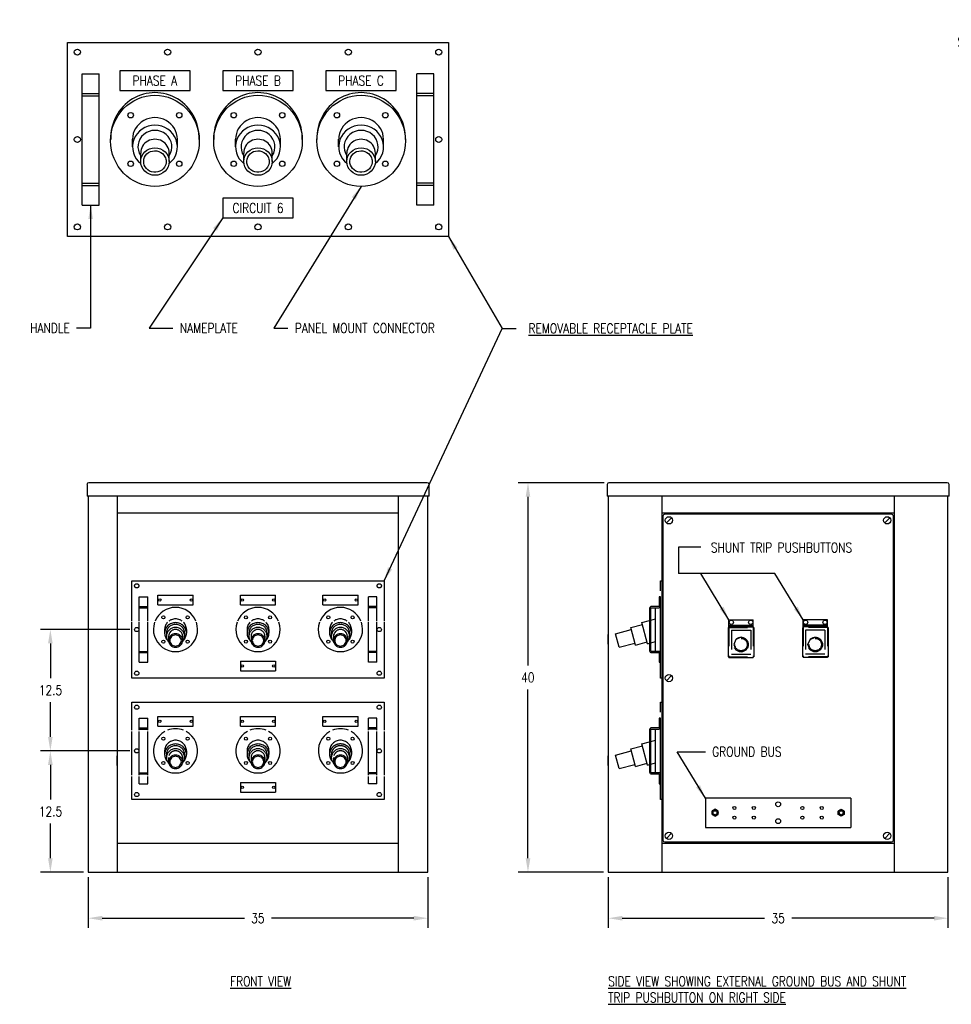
# Model space of a CAD drawing. Header units: millimetres. Extents: x 308 to 530, y -874 to -773.
# Tile 1 of 2: x 308 to 404, y -874 to -773. Entities that reach past the tile are written whole.
import ezdxf

# ---------------------------------------------------------------- set-up
doc = ezdxf.new("R2010")
doc.units = ezdxf.units.MM
doc.header["$LTSCALE"] = 8
doc.linetypes.add('HIDDEN', pattern=[0.375, 0.25, -0.125])
doc.layers.get('0').update_dxf_attribs({"color": 2})
for name, color, linetype in [('1', 1, 'Continuous'), ('6', 2, 'Continuous'), ('E-DETL', 2, 'Continuous'), ('E-DETL-TEXT', 3, 'Continuous'), ('TEXT', 3, 'Continuous')]:
    doc.layers.add(name, color=color, linetype=linetype)
doc.styles.get("Standard").update_dxf_attribs({"font": 'romans.shx', "width": 0.8, "height": 1})
doc.dimstyles.get("Standard").update_dxf_attribs({"dimtxt": 0.125, "dimasz": 0.179688, "dimexe": 0.125, "dimexo": 0.0625, "dimgap": 0.09375, "dimtad": 0, "dimdec": 8, "dimzin": 5, "dimdsep": 46, "dimtxsty": 'Standard', "dimcen": 0.089844, "dimclrd": 256, "dimclre": 256, "dimclrt": 256, "dimadec": 0, "dimazin": 0, "dimtfac": 1, "dimtdec": 8, "dimtmove": 0, "dimatfit": 3, "dimfxl": 0, "dimfrac": 2, "dimtolj": 1, "dimtzin": 5, "dimlwd": -1, "dimlwe": -1, "dimarcsym": 0})
doc.dimstyles.new('STANDARD$7', dxfattribs={"dimtxt": 0.18, "dimasz": 0.18, "dimexe": 0.18, "dimexo": 0.0625, "dimgap": 0.09, "dimtad": 0, "dimtih": 1, "dimtoh": 1, "dimdec": 4, "dimzin": 0, "dimdsep": 46, "dimtxsty": 'Standard', "dimblk1": 'LOOP', "dimblk2": 'LOOP', "dimsah": 1, "dimcen": 0.09, "dimadec": 0, "dimazin": 0, "dimtfac": 1, "dimtdec": 4, "dimtofl": 0, "dimtmove": 0, "dimatfit": 3, "dimfxl": 0, "dimtolj": 1, "dimtzin": 0, "dimlwd": -1, "dimlwe": -1, "dimarcsym": 0})

# ---------------------------------------------------------------- blocks, each defined once
blk = doc.blocks.new('*D47')
at = {"layer": 'E-DETL-TEXT'}
for p, q in [((368.03, -820.4), (359.18, -820.4)), ((360.18, -821.84), (360.18, -839.21)), ((360.18, -859.09), (360.18, -841.71)), ((367.96, -860.52), (359.18, -860.52))]:
    blk.add_line(p, q, dxfattribs=at)
for points in [[(359.94, -821.84), (360.42, -821.84), (360.18, -820.4)], [(359.94, -859.09), (360.42, -859.09), (360.18, -860.52)]]:
    blk.add_solid(points, dxfattribs=at)
at = {"layer": 'E-DETL-TEXT', "insert": (360.18, -840.46), "char_height": 1, "attachment_point": 5}
blk.add_mtext('\\A1;40', dxfattribs=at)
blk = doc.blocks.new('*D48')
at = {"layer": 'E-DETL-TEXT'}
for p, q in [((314.85, -861.02), (314.85, -866.26)), ((349.85, -861.02), (349.85, -866.26)), ((316.29, -865.26), (330.95, -865.26)), ((348.41, -865.26), (333.75, -865.26))]:
    blk.add_line(p, q, dxfattribs=at)
for points in [[(316.29, -865.02), (316.29, -865.5), (314.85, -865.26)], [(348.41, -865.02), (348.41, -865.5), (349.85, -865.26)]]:
    blk.add_solid(points, dxfattribs=at)
at = {"layer": 'E-DETL-TEXT', "insert": (332.35, -865.26), "char_height": 1, "attachment_point": 5}
blk.add_mtext('\\A1;35', dxfattribs=at)
blk = doc.blocks.new('*D49')
at = {"layer": 'E-DETL-TEXT'}
for p, q in [((318.85, -848.02), (309.95, -848.02)), ((310.95, -849.46), (310.95, -853.02)), ((310.95, -859.09), (310.95, -855.52)), ((314.35, -860.52), (309.95, -860.52))]:
    blk.add_line(p, q, dxfattribs=at)
for points in [[(310.71, -849.46), (311.19, -849.46), (310.95, -848.02)], [(310.71, -859.09), (311.19, -859.09), (310.95, -860.52)]]:
    blk.add_solid(points, dxfattribs=at)
at = {"layer": 'E-DETL-TEXT', "insert": (310.95, -854.27), "char_height": 1, "attachment_point": 5}
blk.add_mtext('\\A1;12.5', dxfattribs=at)
blk = doc.blocks.new('*D50')
at = {"layer": 'E-DETL-TEXT'}
for p, q in [((319.13, -835.52), (309.95, -835.52)), ((310.95, -836.96), (310.95, -840.52)), ((310.95, -846.59), (310.95, -843.02)), ((319.13, -848.02), (309.95, -848.02))]:
    blk.add_line(p, q, dxfattribs=at)
for points in [[(310.71, -836.96), (311.19, -836.96), (310.95, -835.52)], [(310.71, -846.59), (311.19, -846.59), (310.95, -848.02)]]:
    blk.add_solid(points, dxfattribs=at)
at = {"layer": 'E-DETL-TEXT', "insert": (310.95, -841.77), "char_height": 1, "attachment_point": 5}
blk.add_mtext('\\A1;12.5', dxfattribs=at)
blk = doc.blocks.new('LOOP')
blk.add_lwpolyline([(-1.119, 0), (-1.115, 0), (-0.947, 0), (-0.809, 0), (-0.694, 0), (-0.6, 0), (-0.523, 0), (-0.456, 0), (-0.397, 0), (-0.341, 0), (-0.288, 0), (-0.238, 0), (-0.189, 0), (-0.142, 0), (-0.097, 0), (-0.053, 0), (-0.01, 0), (0.033, 0), (0.074, 0), (0.114, -0.001), (0.153, -0.003), (0.19, -0.006), (0.226, -0.011), (0.259, -0.017), (0.289, -0.025), (0.317, -0.036), (0.343, -0.048), (0.365, -0.063), (0.386, -0.079), (0.403, -0.095), (0.419, -0.113), (0.432, -0.131), (0.442, -0.15), (0.45, -0.168), (0.456, -0.186), (0.46, -0.204), (0.461, -0.223), (0.46, -0.241), (0.456, -0.259), (0.45, -0.277), (0.442, -0.295), (0.432, -0.313), (0.419, -0.331), (0.404, -0.348), (0.387, -0.365), (0.367, -0.38), (0.345, -0.394), (0.32, -0.406), (0.293, -0.416), (0.264, -0.425), (0.232, -0.431), (0.198, -0.435), (0.162, -0.438), (0.124, -0.44), (0.086, -0.441), (0.045, -0.441), (0.004, -0.441), (-0.038, -0.441), (-0.08, -0.441), (-0.122, -0.44), (-0.163, -0.438), (-0.202, -0.435), (-0.24, -0.43), (-0.275, -0.424), (-0.307, -0.416), (-0.336, -0.405), (-0.362, -0.392), (-0.384, -0.377), (-0.404, -0.359), (-0.421, -0.339), (-0.436, -0.316), (-0.45, -0.292), (-0.461, -0.264), (-0.471, -0.235), (-0.48, -0.202), (-0.488, -0.166), (-0.494, -0.125), (-0.499, -0.08), (-0.502, -0.03), (-0.505, 0.027), (-0.505, 0.09)])
blk = doc.blocks.new('*D52')
at = {"layer": 'TEXT'}
for p, q in [((368.46, -861.02), (368.46, -866.26)), ((403.46, -861.02), (403.46, -866.26)), ((369.9, -865.26), (384.57, -865.26)), ((402.03, -865.26), (387.36, -865.26))]:
    blk.add_line(p, q, dxfattribs=at)
for points in [[(369.9, -865.02), (369.9, -865.5), (368.46, -865.26)], [(402.03, -865.02), (402.03, -865.5), (403.46, -865.26)]]:
    blk.add_solid(points, dxfattribs=at)
at = {"layer": 'TEXT', "insert": (385.96, -865.26), "char_height": 1, "attachment_point": 5}
blk.add_mtext('\\A1;35', dxfattribs=at)

msp = doc.modelspace()

# ---------------------------------------------------------------- linework, layer by layer
for p, q in [((314.73, -820.59), (314.73, -821.77)), ((349.79, -820.4), (314.91, -820.4)), ((349.98, -821.77), (349.98, -820.59)), ((368.34, -820.59), (368.34, -821.77)), ((403.4, -820.4), (368.53, -820.4)), ((403.59, -821.77), (403.59, -820.59)), ((349.98, -821.77), (314.73, -821.77)), ((314.85, -821.77), (314.85, -860.52)), ((317.85, -821.77), (317.85, -860.52)), ((346.85, -860.52), (346.85, -821.77)), ((349.85, -860.52), (349.85, -821.77)), ((403.59, -821.77), (368.34, -821.77)), ((368.46, -821.77), (368.46, -860.52)), ((397.96, -860.52), (397.96, -821.77)), ((403.46, -860.52), (403.46, -821.77)), ((346.85, -823.52), (317.85, -823.52)), ((397.96, -823.52), (373.96, -823.52)), ((397.65, -823.65), (374.28, -823.65)), ((374.98, -824.01), (374.45, -824.54)), ((397.48, -824.01), (396.95, -824.54)), ((397.84, -857.21), (397.84, -823.84)), ((373.84, -830.52), (373.96, -830.52)), ((373.34, -837.77), (373.34, -833.27)), ((373.76, -833.24), (373.84, -833.24)), ((373.84, -837.81), (373.84, -833.24)), ((371.93, -834.81), (372.71, -834.59)), ((372.84, -834.56), (373.34, -834.43)), ((380.89, -835.24), (380.89, -834.52)), ((383.39, -835.24), (383.39, -834.52)), ((388.54, -835.24), (388.54, -834.52)), ((391.04, -835.24), (391.04, -834.52)), ((369.19, -835.96), (370.82, -835.52)), ((370.77, -835.31), (371.98, -834.99)), ((371.25, -837.12), (370.77, -835.31)), ((372.51, -836.98), (371.93, -834.81)), ((381.39, -835.2), (381.39, -835.06)), ((381.89, -835.2), (381.89, -835.06)), ((382.39, -835.2), (382.39, -835.06)), ((382.89, -835.2), (382.89, -835.06)), ((389.04, -835.2), (389.04, -835.06)), ((389.54, -835.2), (389.54, -835.06)), ((390.04, -835.2), (390.04, -835.06)), ((390.54, -835.2), (390.54, -835.06)), ((368.46, -837.02), (368.46, -836.02)), ((369.57, -837.35), (369.19, -835.96)), ((371.25, -837.12), (372.46, -836.8)), ((372.84, -836.89), (373.34, -836.76)), ((369.57, -837.35), (371.2, -836.91)), ((372.51, -836.98), (372.71, -836.92)), ((373.76, -837.81), (373.84, -837.81)), ((374.45, -840.79), (374.98, -840.26)), ((373.34, -850.27), (373.34, -845.77)), ((373.76, -845.74), (373.84, -845.74)), ((373.84, -850.31), (373.84, -845.74)), ((368.46, -846.02), (368.46, -850.52)), ((372.84, -847.06), (373.34, -846.93)), ((370.77, -847.81), (371.98, -847.49)), ((371.25, -849.62), (370.77, -847.81)), ((371.93, -847.31), (372.71, -847.09)), ((372.51, -849.48), (371.93, -847.31)), ((317.85, -849.52), (317.85, -848.52)), ((346.85, -849.52), (346.85, -848.52)), ((368.46, -849.52), (368.46, -848.52)), ((369.19, -848.46), (370.82, -848.02)), ((369.57, -849.85), (369.19, -848.46)), ((369.57, -849.85), (371.2, -849.41)), ((371.25, -849.62), (372.46, -849.3)), ((372.51, -849.48), (372.71, -849.42)), ((372.84, -849.39), (373.34, -849.26)), ((373.76, -850.31), (373.84, -850.31)), ((373.96, -853.02), (373.84, -853.02)), ((374.45, -857.04), (374.98, -856.51)), ((396.95, -857.04), (397.48, -856.51)), ((317.85, -857.52), (346.85, -857.52)), ((373.96, -857.52), (397.96, -857.52)), ((374.28, -857.4), (397.65, -857.4)), ((314.85, -860.52), (349.85, -860.52)), ((368.46, -860.52), (403.46, -860.52))]:
    msp.add_line(p, q)
at = {"linetype": 'Continuous'}
for p, q in [((373.96, -821.77), (373.96, -860.52)), ((374.09, -823.84), (374.09, -857.21)), ((380.89, -834.52), (383.39, -834.52)), ((391.04, -834.52), (388.54, -834.52)), ((380.82, -835.32), (380.82, -838.32)), ((380.89, -835.06), (383.39, -835.06)), ((380.89, -835.2), (383.39, -835.2)), ((380.89, -835.24), (383.39, -835.24)), ((383.47, -835.32), (383.47, -838.32)), ((388.46, -835.32), (388.46, -838.32)), ((391.04, -835.06), (388.54, -835.06)), ((391.04, -835.2), (388.54, -835.2)), ((391.04, -835.24), (388.54, -835.24)), ((391.11, -835.32), (391.11, -838.32)), ((380.89, -838.4), (383.39, -838.4)), ((391.04, -838.4), (388.54, -838.4))]:
    msp.add_line(p, q, dxfattribs=at)
at = {"linetype": 'HIDDEN'}
for p, q in [((373.84, -840.52), (373.84, -830.52)), ((380.82, -835.32), (383.47, -835.32)), ((380.89, -835.24), (380.89, -838.4)), ((381.14, -835.57), (381.14, -838.07)), ((381.14, -835.57), (383.14, -835.57)), ((383.14, -835.57), (383.14, -838.07)), ((383.39, -835.24), (383.39, -838.4)), ((391.11, -835.32), (388.46, -835.32)), ((388.54, -835.24), (388.54, -838.4)), ((390.79, -835.57), (388.79, -835.57)), ((388.79, -835.57), (388.79, -838.07)), ((390.79, -835.57), (390.79, -838.07)), ((391.04, -835.24), (391.04, -838.4)), ((380.82, -838.32), (383.47, -838.32)), ((381.14, -838.07), (383.14, -838.07)), ((391.11, -838.32), (388.46, -838.32)), ((390.79, -838.07), (388.79, -838.07)), ((373.96, -840.52), (373.84, -840.52)), ((373.84, -853.02), (373.84, -843.02)), ((373.84, -843.02), (373.96, -843.02))]:
    msp.add_line(p, q, dxfattribs=at)
for points in [[(373.71, -837.96), (373.71, -838.9), (373.84, -838.9), (373.84, -837.96, 0.414214), (373.65, -837.77), (372.9, -837.77, -0.414214), (372.84, -837.71), (372.84, -833.34, -0.414214), (372.9, -833.27), (373.65, -833.27, 0.414214), (373.84, -833.09), (373.84, -832.15), (373.71, -832.15), (373.71, -833.09, -0.414214), (373.65, -833.15), (372.9, -833.15, 0.414214), (372.71, -833.34), (372.71, -837.71, 0.414214), (372.9, -837.9), (373.65, -837.9, -0.414214)], [(373.71, -850.46), (373.71, -851.4), (373.84, -851.4), (373.84, -850.46, 0.414214), (373.65, -850.27), (372.9, -850.27, -0.414214), (372.84, -850.21), (372.84, -845.84, -0.414214), (372.9, -845.77), (373.65, -845.77, 0.414214), (373.84, -845.59), (373.84, -844.65), (373.71, -844.65), (373.71, -845.59, -0.414214), (373.65, -845.65), (372.9, -845.65, 0.414214), (372.71, -845.84), (372.71, -850.21, 0.414214), (372.9, -850.4), (373.65, -850.4, -0.414214)]]:
    msp.add_lwpolyline(points, format="xyb", close=True)
for points in [[(382.14, -836.32), (381.61, -836.54), (381.39, -837.07), (381.61, -837.6), (382.14, -837.82), (382.67, -837.6), (382.89, -837.07), (382.67, -836.54)], [(389.79, -836.32), (390.32, -836.54), (390.54, -837.07), (390.32, -837.6), (389.79, -837.82), (389.25, -837.6), (389.04, -837.07), (389.25, -836.54)]]:
    msp.add_lwpolyline(points, close=True, dxfattribs=at)
for centre, radius in [((374.71, -824.27), 0.375), ((397.21, -824.27), 0.375), ((381.14, -834.77), 0.219), ((383.14, -834.77), 0.219), ((388.79, -834.77), 0.219), ((390.79, -834.77), 0.219), ((374.71, -840.52), 0.375), ((374.71, -856.77), 0.375), ((397.21, -856.77), 0.375)]:
    msp.add_circle(centre, radius)
for centre, radius in [((382.14, -837.07), 0.75), ((382.14, -837.07), 0.637), ((389.79, -837.07), 0.75), ((389.79, -837.07), 0.637)]:
    msp.add_circle(centre, radius, dxfattribs=at)
for centre, start, end in [((314.91, -820.59), 90, 180), ((349.79, -820.59), 0, 90), ((368.53, -820.59), 90, 180), ((403.4, -820.59), 0, 90), ((374.28, -823.84), 90, 180), ((397.65, -823.84), 0, 90), ((374.28, -857.21), 180, 270), ((397.65, -857.21), 270, 0)]:
    msp.add_arc(centre, 0.188, start, end)
at = {"layer": '1'}
for p, q in [((320.1, -834.65), (320.1, -832.15)), ((320.1, -832.15), (320.98, -832.15)), ((320.98, -834.65), (320.98, -832.15)), ((322.04, -832.99), (322.04, -831.99)), ((322.04, -831.99), (325.66, -831.99)), ((325.66, -832.99), (325.66, -831.99)), ((330.54, -832.99), (330.54, -831.99)), ((330.54, -831.99), (334.16, -831.99)), ((334.16, -832.99), (334.16, -831.99)), ((339.04, -832.99), (339.04, -831.99)), ((339.04, -831.99), (342.66, -831.99)), ((342.66, -832.99), (342.66, -831.99)), ((343.73, -834.65), (343.73, -832.15)), ((344.6, -832.15), (343.73, -832.15)), ((344.6, -834.65), (344.6, -832.15)), ((320.1, -833.15), (320.98, -833.15)), ((320.1, -833.27), (320.98, -833.27)), ((322.04, -832.99), (325.66, -832.99)), ((330.54, -832.99), (334.16, -832.99)), ((339.04, -832.99), (342.66, -832.99)), ((344.6, -833.15), (343.73, -833.15)), ((344.6, -833.27), (343.73, -833.27)), ((320.1, -838.9), (320.1, -834.77)), ((320.98, -838.9), (320.98, -834.77)), ((343.73, -838.9), (343.73, -834.77)), ((344.6, -838.9), (344.6, -834.77)), ((333.48, -835.51), (333.48, -835.89)), ((320.1, -837.77), (320.98, -837.77)), ((344.6, -837.77), (343.73, -837.77)), ((320.1, -837.9), (320.98, -837.9)), ((330.54, -838.77), (330.54, -839.77)), ((330.54, -838.77), (334.16, -838.77)), ((334.16, -838.77), (334.16, -839.77)), ((344.6, -837.9), (343.73, -837.9)), ((320.1, -838.9), (320.98, -838.9)), ((330.54, -839.77), (334.16, -839.77)), ((344.6, -838.9), (343.73, -838.9)), ((320.1, -845.9), (320.1, -844.65)), ((320.1, -844.65), (320.98, -844.65)), ((320.98, -845.9), (320.98, -844.65)), ((322.04, -845.49), (322.04, -844.49)), ((322.04, -844.49), (325.66, -844.49)), ((325.66, -845.49), (325.66, -844.49)), ((330.54, -845.49), (330.54, -844.49)), ((330.54, -844.49), (334.16, -844.49)), ((334.16, -845.49), (334.16, -844.49)), ((339.04, -845.49), (339.04, -844.49)), ((339.04, -844.49), (342.66, -844.49)), ((342.66, -845.49), (342.66, -844.49)), ((343.73, -845.9), (343.73, -844.65)), ((344.6, -844.65), (343.73, -844.65)), ((344.6, -845.9), (344.6, -844.65)), ((320.1, -845.65), (320.98, -845.65)), ((320.1, -845.77), (320.98, -845.77)), ((322.04, -845.49), (325.66, -845.49)), ((330.54, -845.49), (334.16, -845.49)), ((339.04, -845.49), (342.66, -845.49)), ((344.6, -845.65), (343.73, -845.65)), ((344.6, -845.77), (343.73, -845.77)), ((320.1, -850.52), (320.1, -846.02)), ((320.98, -850.52), (320.98, -846.02)), ((343.73, -850.52), (343.73, -846.02)), ((344.6, -850.52), (344.6, -846.02)), ((323.13, -848.72), (323.13, -849.15)), ((324.57, -848.72), (324.57, -849.15)), ((331.23, -848.01), (331.23, -848.39)), ((331.41, -848.39), (331.41, -848.72)), ((331.63, -848.72), (331.63, -849.15)), ((333.07, -848.72), (333.07, -849.15)), ((333.29, -848.39), (333.29, -848.72)), ((333.48, -848.01), (333.48, -848.39)), ((340.13, -848.72), (340.13, -849.15)), ((341.57, -848.72), (341.57, -849.15)), ((320.1, -850.27), (320.98, -850.27)), ((320.1, -850.4), (320.98, -850.4)), ((320.1, -851.4), (320.1, -850.65)), ((320.98, -851.4), (320.98, -850.65)), ((344.6, -850.27), (343.73, -850.27)), ((344.6, -850.4), (343.73, -850.4)), ((343.73, -851.4), (343.73, -850.65)), ((344.6, -851.4), (344.6, -850.65)), ((320.1, -851.4), (320.98, -851.4)), ((330.54, -851.27), (334.16, -851.27)), ((330.54, -851.27), (330.54, -852.27)), ((334.16, -851.27), (334.16, -852.27)), ((344.6, -851.4), (343.73, -851.4)), ((330.54, -852.27), (334.16, -852.27))]:
    msp.add_line(p, q, dxfattribs=at)
at = {"layer": '1', "linetype": 'Continuous'}
for p, q in [((322.73, -835.51), (322.73, -835.89)), ((324.98, -835.51), (324.98, -835.89)), ((331.23, -835.51), (331.23, -835.89)), ((339.73, -835.51), (339.73, -835.89)), ((341.98, -835.51), (341.98, -835.89)), ((322.91, -835.89), (322.91, -836.22)), ((323.13, -836.22), (323.13, -836.65)), ((324.57, -836.22), (324.57, -836.65)), ((324.79, -835.89), (324.79, -836.22)), ((331.41, -835.89), (331.41, -836.22)), ((331.63, -836.22), (331.63, -836.65)), ((333.07, -836.22), (333.07, -836.65)), ((333.29, -835.89), (333.29, -836.22)), ((339.91, -835.89), (339.91, -836.22)), ((340.13, -836.22), (340.13, -836.65)), ((341.57, -836.22), (341.57, -836.65)), ((341.79, -835.89), (341.79, -836.22))]:
    msp.add_line(p, q, dxfattribs=at)
at = {"layer": '1', "linetype": 'HIDDEN'}
for p, q in [((322.73, -848.01), (322.73, -848.39)), ((322.91, -848.39), (322.91, -848.72)), ((324.79, -848.39), (324.79, -848.72)), ((324.98, -848.01), (324.98, -848.39)), ((339.73, -848.01), (339.73, -848.39)), ((339.91, -848.39), (339.91, -848.72)), ((341.79, -848.39), (341.79, -848.72)), ((341.98, -848.01), (341.98, -848.39))]:
    msp.add_line(p, q, dxfattribs=at)
at = {"layer": '1'}
for points in [[(319.35, -834.65), (319.35, -830.52), (345.35, -830.52), (345.35, -834.65)], [(345.35, -834.77), (345.35, -840.52), (319.35, -840.52), (319.35, -834.77)], [(319.35, -845.9), (319.35, -843.02), (345.35, -843.02), (345.35, -845.9)], [(319.35, -850.52), (319.35, -846.02)], [(345.35, -846.02), (345.35, -850.52)], [(345.35, -850.65), (345.35, -853.02), (319.35, -853.02), (319.35, -850.65)]]:
    msp.add_lwpolyline(points, dxfattribs=at)
for points in [[(323.03, -834.77, 0.09012), (322.81, -835.1, 0.101624), (322.73, -835.51)], [(323.85, -834.43, 0.095436), (323.42, -834.51, 0.063998), (323.17, -834.65, 0.063998)], [(324.53, -834.65, 0.063998), (324.28, -834.51, 0.095436), (323.85, -834.43)], [(324.98, -835.51, 0.101624), (324.89, -835.1, 0.09012), (324.68, -834.77, 0.09012)], [(331.53, -834.77, 0.09012), (331.31, -835.1, 0.101624), (331.23, -835.51)], [(332.35, -834.43, 0.095436), (331.92, -834.51, 0.063998), (331.67, -834.65, 0.063998)], [(333.03, -834.65, 0.063998), (332.78, -834.51, 0.095436), (332.35, -834.43)], [(333.48, -835.51, 0.101624), (333.39, -835.1, 0.09012), (333.18, -834.77, 0.09012)], [(340.03, -834.77, 0.09012), (339.81, -835.1, 0.101624), (339.73, -835.51)], [(340.85, -834.43, 0.095436), (340.42, -834.51, 0.063998), (340.17, -834.65, 0.063998)], [(341.53, -834.65, 0.063998), (341.28, -834.51, 0.095436), (340.85, -834.43)], [(341.98, -835.51, 0.101624), (341.89, -835.1, 0.09012), (341.68, -834.77, 0.09012)], [(323.85, -834.81, 0.095436), (323.42, -834.89, 0.097173), (323.06, -835.12, 0.099734), (322.81, -835.48, 0.101624), (322.73, -835.89, 0.101624), (322.81, -836.31, 0.084063), (323.01, -836.61, 0.097173)], [(324.69, -836.61, 0.084063), (324.89, -836.31, 0.101624), (324.98, -835.89, 0.101624), (324.89, -835.48, 0.099734), (324.65, -835.12, 0.097173), (324.28, -834.89, 0.095436), (323.85, -834.81, 0.095436)], [(332.35, -834.81, 0.095436), (331.92, -834.89, 0.097173), (331.56, -835.12, 0.099734), (331.31, -835.48, 0.101624), (331.23, -835.89, 0.101624), (331.31, -836.31, 0.084063), (331.51, -836.61, 0.097173)], [(333.19, -836.61, 0.084063), (333.39, -836.31, 0.101624), (333.48, -835.89, 0.101624), (333.39, -835.48, 0.099734), (333.15, -835.12, 0.097173), (332.78, -834.89, 0.095436), (332.35, -834.81, 0.095436)], [(340.85, -834.81, 0.095436), (340.42, -834.89, 0.097173), (340.06, -835.12, 0.099734), (339.81, -835.48, 0.101624), (339.73, -835.89, 0.101624), (339.81, -836.31, 0.084063), (340.01, -836.61, 0.097173)], [(341.69, -836.61, 0.084063), (341.89, -836.31, 0.101624), (341.98, -835.89, 0.101624), (341.89, -835.48, 0.099734), (341.65, -835.12, 0.097173), (341.28, -834.89, 0.095436), (340.85, -834.81, 0.095436)], [(323.85, -846.93, 0.095436), (323.42, -847.01, 0.097173), (323.06, -847.25, 0.099734), (322.81, -847.6, 0.101624), (322.73, -848.01, 0.101624)], [(324.98, -848.01, 0.101624), (324.89, -847.6, 0.099734), (324.65, -847.25, 0.097173), (324.28, -847.01, 0.095436), (323.85, -846.93, 0.095436)], [(332.35, -846.93, 0.095436), (331.92, -847.01, 0.097173), (331.56, -847.25, 0.099734), (331.31, -847.6, 0.101624), (331.23, -848.01, 0.101624)], [(333.48, -848.01, 0.101624), (333.39, -847.6, 0.099734), (333.15, -847.25, 0.097173), (332.78, -847.01, 0.095436), (332.35, -846.93, 0.095436)], [(340.85, -846.93, 0.095436), (340.42, -847.01, 0.097173), (340.06, -847.25, 0.099734), (339.81, -847.6, 0.101624), (339.73, -848.01, 0.101624)], [(341.98, -848.01, 0.101624), (341.89, -847.6, 0.099734), (341.65, -847.25, 0.097173), (341.28, -847.01, 0.095436), (340.85, -846.93, 0.095436)], [(323.85, -847.31, 0.095436), (323.42, -847.39, 0.097173), (323.06, -847.62, 0.099734), (322.81, -847.98, 0.101624), (322.73, -848.39, 0.101624), (322.81, -848.81, 0.084063), (323.01, -849.11, 0.097173)], [(324.69, -849.11, 0.084063), (324.89, -848.81, 0.101624), (324.98, -848.39, 0.101624), (324.89, -847.98, 0.099734), (324.65, -847.62, 0.097173), (324.28, -847.39, 0.095436), (323.85, -847.31, 0.095436)], [(332.35, -847.31, 0.095436), (331.92, -847.39, 0.097173), (331.56, -847.62, 0.099734), (331.31, -847.98, 0.101624), (331.23, -848.39, 0.101624), (331.31, -848.81, 0.084063), (331.51, -849.11, 0.097173)], [(333.19, -849.11, 0.084063), (333.39, -848.81, 0.101624), (333.48, -848.39, 0.101624), (333.39, -847.98, 0.099734), (333.15, -847.62, 0.097173), (332.78, -847.39, 0.095436), (332.35, -847.31, 0.095436)]]:
    msp.add_lwpolyline(points, format="xyb", dxfattribs=at)
at = {"layer": '1', "flags": 128}
for points in [[(323.85, -834.99, 0.095436), (323.49, -835.06, 0.097173), (323.19, -835.25, 0.099734), (322.98, -835.55, 0.101624), (322.91, -835.89, 0.101624)], [(323.85, -835.31, 0.095436), (323.49, -835.38, 0.097173), (323.19, -835.58, 0.099734), (322.98, -835.87, 0.101624), (322.91, -836.22, 0.101624), (322.98, -836.56, 0.086124), (323.15, -836.82, 0.097173)], [(324.79, -835.89, 0.101624), (324.72, -835.55, 0.099734), (324.51, -835.25, 0.097173), (324.21, -835.06, 0.095436), (323.85, -834.99, 0.095436)], [(324.55, -836.82, 0.086124), (324.72, -836.56, 0.101624), (324.79, -836.22, 0.101624), (324.72, -835.87, 0.099734), (324.51, -835.58, 0.097173), (324.21, -835.38, 0.095436), (323.85, -835.31, 0.095436)], [(332.35, -834.99, 0.095436), (331.99, -835.06, 0.097173), (331.69, -835.25, 0.099734), (331.48, -835.55, 0.101624), (331.41, -835.89, 0.101624)], [(332.35, -835.31, 0.095436), (331.99, -835.38, 0.097173), (331.69, -835.58, 0.099734), (331.48, -835.87, 0.101624), (331.41, -836.22, 0.101624), (331.48, -836.56, 0.086124), (331.65, -836.82, 0.097173)], [(333.29, -835.89, 0.101624), (333.22, -835.55, 0.099734), (333.01, -835.25, 0.097173), (332.71, -835.06, 0.095436), (332.35, -834.99, 0.095436)], [(333.05, -836.82, 0.086124), (333.22, -836.56, 0.101624), (333.29, -836.22, 0.101624), (333.22, -835.87, 0.099734), (333.01, -835.58, 0.097173), (332.71, -835.38, 0.095436), (332.35, -835.31, 0.095436)], [(340.85, -834.99, 0.095436), (340.49, -835.06, 0.097173), (340.19, -835.25, 0.099734), (339.98, -835.55, 0.101624), (339.91, -835.89, 0.101624)], [(340.85, -835.31, 0.095436), (340.49, -835.38, 0.097173), (340.19, -835.58, 0.099734), (339.98, -835.87, 0.101624), (339.91, -836.22, 0.101624), (339.98, -836.56, 0.086124), (340.15, -836.82, 0.097173)], [(341.79, -835.89, 0.101624), (341.72, -835.55, 0.099734), (341.51, -835.25, 0.097173), (341.21, -835.06, 0.095436), (340.85, -834.99, 0.095436)], [(341.55, -836.82, 0.086124), (341.72, -836.56, 0.101624), (341.79, -836.22, 0.101624), (341.72, -835.87, 0.099734), (341.51, -835.58, 0.097173), (341.21, -835.38, 0.095436), (340.85, -835.31, 0.095436)], [(323.85, -847.49, 0.095436), (323.49, -847.56, 0.097173), (323.19, -847.75, 0.099734), (322.98, -848.05, 0.101624), (322.91, -848.39, 0.101624)], [(323.85, -847.81, 0.095436), (323.49, -847.88, 0.097173), (323.19, -848.08, 0.099734), (322.98, -848.37, 0.101624), (322.91, -848.72, 0.101624), (322.98, -849.06, 0.086124), (323.15, -849.32, 0.097173)], [(324.79, -848.39, 0.101624), (324.72, -848.05, 0.099734), (324.51, -847.75, 0.097173), (324.21, -847.56, 0.095436), (323.85, -847.49, 0.095436)], [(324.55, -849.32, 0.086124), (324.72, -849.06, 0.101624), (324.79, -848.72, 0.101624), (324.72, -848.37, 0.099734), (324.51, -848.08, 0.097173), (324.21, -847.88, 0.095436), (323.85, -847.81, 0.095436)], [(332.35, -847.49, 0.095436), (331.99, -847.56, 0.097173), (331.69, -847.75, 0.099734), (331.48, -848.05, 0.101624), (331.41, -848.39, 0.101624)], [(332.35, -847.81, 0.095436), (331.99, -847.88, 0.097173), (331.69, -848.08, 0.099734), (331.48, -848.37, 0.101624), (331.41, -848.72, 0.101624), (331.48, -849.06, 0.086124), (331.65, -849.32, 0.097173)], [(333.29, -848.39, 0.101624), (333.22, -848.05, 0.099734), (333.01, -847.75, 0.097173), (332.71, -847.56, 0.095436), (332.35, -847.49, 0.095436)], [(333.05, -849.32, 0.086124), (333.22, -849.06, 0.101624), (333.29, -848.72, 0.101624), (333.22, -848.37, 0.099734), (333.01, -848.08, 0.097173), (332.71, -847.88, 0.095436), (332.35, -847.81, 0.095436)], [(340.85, -847.81, 0.095436), (340.49, -847.88, 0.097173), (340.19, -848.08, 0.099734), (339.98, -848.37, 0.101624), (339.91, -848.72, 0.101624), (339.98, -849.06, 0.086124), (340.15, -849.32, 0.097173)], [(341.55, -849.32, 0.086124), (341.72, -849.06, 0.101624), (341.79, -848.72, 0.101624), (341.72, -848.37, 0.099734), (341.51, -848.08, 0.097173), (341.21, -847.88, 0.095436), (340.85, -847.81, 0.095436)], [(333.07, -848.72, 0.101624), (333.02, -848.45, 0.099734), (332.86, -848.23, 0.097173), (332.63, -848.07, 0.095436), (332.35, -848.02, 0.095436), (332.08, -848.07, 0.097173), (331.84, -848.23, 0.099734), (331.69, -848.45, 0.101624), (331.63, -848.72, 0.101624)]]:
    msp.add_lwpolyline(points, format="xyb", dxfattribs=at)
at = {"layer": '1', "linetype": 'Continuous', "flags": 128}
for points in [[(324.57, -836.22, 0.101624), (324.52, -835.95, 0.099734), (324.36, -835.73, 0.097173), (324.13, -835.57, 0.095436), (323.85, -835.52, 0.095436), (323.58, -835.57, 0.097173), (323.34, -835.73, 0.099734), (323.19, -835.95, 0.101624), (323.13, -836.22, 0.101624)], [(333.07, -836.22, 0.101624), (333.02, -835.95, 0.099734), (332.86, -835.73, 0.097173), (332.63, -835.57, 0.095436), (332.35, -835.52, 0.095436), (332.08, -835.57, 0.097173), (331.84, -835.73, 0.099734), (331.69, -835.95, 0.101624), (331.63, -836.22, 0.101624)], [(341.57, -836.22, 0.101624), (341.52, -835.95, 0.099734), (341.36, -835.73, 0.097173), (341.13, -835.57, 0.095436), (340.85, -835.52, 0.095436), (340.58, -835.57, 0.097173), (340.34, -835.73, 0.099734), (340.19, -835.95, 0.101624), (340.13, -836.22, 0.101624)]]:
    msp.add_lwpolyline(points, format="xyb", dxfattribs=at)
at = {"layer": '1', "flags": 128}
for points in [[(323.13, -836.65, 0.101624), (323.19, -836.92, 0.099734), (323.34, -837.14, 0.097173), (323.58, -837.29, 0.095436), (323.85, -837.35, 0.095436), (324.13, -837.29, 0.097173), (324.36, -837.14, 0.099734), (324.52, -836.92, 0.101624), (324.57, -836.65, 0.101624), (324.52, -836.39, 0.099734), (324.36, -836.16, 0.097173), (324.13, -836.01, 0.095436), (323.85, -835.96, 0.095436), (323.58, -836.01, 0.097173), (323.34, -836.16, 0.099734), (323.19, -836.39, 0.101624)], [(323.26, -836.65, 0.101624), (323.3, -836.87, 0.099734), (323.43, -837.05, 0.097173), (323.62, -837.18, 0.095436), (323.85, -837.22, 0.095436), (324.08, -837.18, 0.097173), (324.27, -837.05, 0.099734), (324.4, -836.87, 0.101624), (324.45, -836.65, 0.101624), (324.4, -836.44, 0.099734), (324.27, -836.25, 0.097173), (324.08, -836.13, 0.095436), (323.85, -836.08, 0.095436), (323.62, -836.13, 0.097173), (323.43, -836.25, 0.099734), (323.3, -836.44, 0.101624)], [(331.63, -836.65, 0.101624), (331.69, -836.92, 0.099734), (331.84, -837.14, 0.097173), (332.08, -837.29, 0.095436), (332.35, -837.35, 0.095436), (332.63, -837.29, 0.097173), (332.86, -837.14, 0.099734), (333.02, -836.92, 0.101624), (333.07, -836.65, 0.101624), (333.02, -836.39, 0.099734), (332.86, -836.16, 0.097173), (332.63, -836.01, 0.095436), (332.35, -835.96, 0.095436), (332.08, -836.01, 0.097173), (331.84, -836.16, 0.099734), (331.69, -836.39, 0.101624)], [(331.76, -836.65, 0.101624), (331.8, -836.87, 0.099734), (331.93, -837.05, 0.097173), (332.12, -837.18, 0.095436), (332.35, -837.22, 0.095436), (332.58, -837.18, 0.097173), (332.77, -837.05, 0.099734), (332.9, -836.87, 0.101624), (332.95, -836.65, 0.101624), (332.9, -836.44, 0.099734), (332.77, -836.25, 0.097173), (332.58, -836.13, 0.095436), (332.35, -836.08, 0.095436), (332.12, -836.13, 0.097173), (331.93, -836.25, 0.099734), (331.8, -836.44, 0.101624)], [(340.13, -836.65, 0.101624), (340.19, -836.92, 0.099734), (340.34, -837.14, 0.097173), (340.58, -837.29, 0.095436), (340.85, -837.35, 0.095436), (341.13, -837.29, 0.097173), (341.36, -837.14, 0.099734), (341.52, -836.92, 0.101624), (341.57, -836.65, 0.101624), (341.52, -836.39, 0.099734), (341.36, -836.16, 0.097173), (341.13, -836.01, 0.095436), (340.85, -835.96, 0.095436), (340.58, -836.01, 0.097173), (340.34, -836.16, 0.099734), (340.19, -836.39, 0.101624)], [(340.26, -836.65, 0.101624), (340.3, -836.87, 0.099734), (340.43, -837.05, 0.097173), (340.62, -837.18, 0.095436), (340.85, -837.22, 0.095436), (341.08, -837.18, 0.097173), (341.27, -837.05, 0.099734), (341.4, -836.87, 0.101624), (341.45, -836.65, 0.101624), (341.4, -836.44, 0.099734), (341.27, -836.25, 0.097173), (341.08, -836.13, 0.095436), (340.85, -836.08, 0.095436), (340.62, -836.13, 0.097173), (340.43, -836.25, 0.099734), (340.3, -836.44, 0.101624)], [(323.13, -849.15, 0.101624), (323.19, -849.42, 0.099734), (323.34, -849.64, 0.097173), (323.58, -849.79, 0.095436), (323.85, -849.85, 0.095436), (324.13, -849.79, 0.097173), (324.36, -849.64, 0.099734), (324.52, -849.42, 0.101624), (324.57, -849.15, 0.101624), (324.52, -848.89, 0.099734), (324.36, -848.66, 0.097173), (324.13, -848.51, 0.095436), (323.85, -848.46, 0.095436), (323.58, -848.51, 0.097173), (323.34, -848.66, 0.099734), (323.19, -848.89, 0.101624)], [(323.26, -849.15, 0.101624), (323.3, -849.37, 0.099734), (323.43, -849.55, 0.097173), (323.62, -849.68, 0.095436), (323.85, -849.72, 0.095436), (324.08, -849.68, 0.097173), (324.27, -849.55, 0.099734), (324.4, -849.37, 0.101624), (324.45, -849.15, 0.101624), (324.4, -848.94, 0.099734), (324.27, -848.75, 0.097173), (324.08, -848.63, 0.095436), (323.85, -848.58, 0.095436), (323.62, -848.63, 0.097173), (323.43, -848.75, 0.099734), (323.3, -848.94, 0.101624)], [(331.63, -849.15, 0.101624), (331.69, -849.42, 0.099734), (331.84, -849.64, 0.097173), (332.08, -849.79, 0.095436), (332.35, -849.85, 0.095436), (332.63, -849.79, 0.097173), (332.86, -849.64, 0.099734), (333.02, -849.42, 0.101624), (333.07, -849.15, 0.101624), (333.02, -848.89, 0.099734), (332.86, -848.66, 0.097173), (332.63, -848.51, 0.095436), (332.35, -848.46, 0.095436), (332.08, -848.51, 0.097173), (331.84, -848.66, 0.099734), (331.69, -848.89, 0.101624)], [(331.76, -849.15, 0.101624), (331.8, -849.37, 0.099734), (331.93, -849.55, 0.097173), (332.12, -849.68, 0.095436), (332.35, -849.72, 0.095436), (332.58, -849.68, 0.097173), (332.77, -849.55, 0.099734), (332.9, -849.37, 0.101624), (332.95, -849.15, 0.101624), (332.9, -848.94, 0.099734), (332.77, -848.75, 0.097173), (332.58, -848.63, 0.095436), (332.35, -848.58, 0.095436), (332.12, -848.63, 0.097173), (331.93, -848.75, 0.099734), (331.8, -848.94, 0.101624)], [(340.13, -849.15, 0.101624), (340.19, -849.42, 0.099734), (340.34, -849.64, 0.097173), (340.58, -849.79, 0.095436), (340.85, -849.85, 0.095436), (341.13, -849.79, 0.097173), (341.36, -849.64, 0.099734), (341.52, -849.42, 0.101624), (341.57, -849.15, 0.101624), (341.52, -848.89, 0.099734), (341.36, -848.66, 0.097173), (341.13, -848.51, 0.095436), (340.85, -848.46, 0.095436), (340.58, -848.51, 0.097173), (340.34, -848.66, 0.099734), (340.19, -848.89, 0.101624)], [(340.26, -849.15, 0.101624), (340.3, -849.37, 0.099734), (340.43, -849.55, 0.097173), (340.62, -849.68, 0.095436), (340.85, -849.72, 0.095436), (341.08, -849.68, 0.097173), (341.27, -849.55, 0.099734), (341.4, -849.37, 0.101624), (341.45, -849.15, 0.101624), (341.4, -848.94, 0.099734), (341.27, -848.75, 0.097173), (341.08, -848.63, 0.095436), (340.85, -848.58, 0.095436), (340.62, -848.63, 0.097173), (340.43, -848.75, 0.099734), (340.3, -848.94, 0.101624)]]:
    msp.add_lwpolyline(points, format="xyb", close=True, dxfattribs=at)
at = {"layer": '1', "linetype": 'HIDDEN'}
for points in [[(340.85, -847.31, 0.095436), (340.42, -847.39, 0.097173), (340.06, -847.62, 0.099734), (339.81, -847.98, 0.101624), (339.73, -848.39, 0.101624), (339.81, -848.81, 0.084063), (340.01, -849.11, 0.097173)], [(341.69, -849.11, 0.084063), (341.89, -848.81, 0.101624), (341.98, -848.39, 0.101624), (341.89, -847.98, 0.099734), (341.65, -847.62, 0.097173), (341.28, -847.39, 0.095436), (340.85, -847.31, 0.095436)]]:
    msp.add_lwpolyline(points, format="xyb", dxfattribs=at)
at = {"layer": '1', "linetype": 'HIDDEN', "flags": 128}
for points in [[(340.85, -847.49, 0.095436), (340.49, -847.56, 0.097173), (340.19, -847.75, 0.099734), (339.98, -848.05, 0.101624), (339.91, -848.39, 0.101624)], [(341.79, -848.39, 0.101624), (341.72, -848.05, 0.099734), (341.51, -847.75, 0.097173), (341.21, -847.56, 0.095436), (340.85, -847.49, 0.095436)], [(324.57, -848.72, 0.101624), (324.52, -848.45, 0.099734), (324.36, -848.23, 0.097173), (324.13, -848.07, 0.095436), (323.85, -848.02, 0.095436), (323.58, -848.07, 0.097173), (323.34, -848.23, 0.099734), (323.19, -848.45, 0.101624), (323.13, -848.72, 0.101624)], [(341.57, -848.72, 0.101624), (341.52, -848.45, 0.099734), (341.36, -848.23, 0.097173), (341.13, -848.07, 0.095436), (340.85, -848.02, 0.095436), (340.58, -848.07, 0.097173), (340.34, -848.23, 0.099734), (340.19, -848.45, 0.101624), (340.13, -848.72, 0.101624)]]:
    msp.add_lwpolyline(points, format="xyb", dxfattribs=at)
at = {"layer": '1', "linetype": 'HIDDEN'}
for centre in [(319.85, -831.02), (344.85, -831.02), (319.85, -848.02)]:
    msp.add_circle(centre, 0.219, dxfattribs=at)
at = {"layer": '1'}
for centre, radius in [((322.23, -832.49), 0.125), ((325.48, -832.49), 0.125), ((330.73, -832.49), 0.125), ((333.98, -832.49), 0.125), ((339.23, -832.49), 0.125), ((342.48, -832.49), 0.125), ((322.6, -834.27), 0.156), ((325.1, -834.27), 0.156), ((331.1, -834.27), 0.156), ((333.6, -834.27), 0.156), ((339.6, -834.27), 0.156), ((342.1, -834.27), 0.156), ((344.85, -835.52), 0.219), ((322.6, -836.77), 0.156), ((325.1, -836.77), 0.156), ((331.1, -836.77), 0.156), ((333.6, -836.77), 0.156), ((339.6, -836.77), 0.156), ((342.1, -836.77), 0.156), ((319.85, -840.02), 0.219), ((330.73, -839.27), 0.125), ((333.98, -839.27), 0.125), ((344.85, -840.02), 0.219), ((319.85, -843.52), 0.219), ((344.85, -843.52), 0.219), ((322.23, -844.99), 0.125), ((325.48, -844.99), 0.125), ((330.73, -844.99), 0.125), ((333.98, -844.99), 0.125), ((339.23, -844.99), 0.125), ((342.48, -844.99), 0.125), ((322.6, -846.77), 0.156), ((325.1, -846.77), 0.156), ((331.1, -846.77), 0.156), ((333.6, -846.77), 0.156), ((339.6, -846.77), 0.156), ((342.1, -846.77), 0.156), ((344.85, -848.02), 0.219), ((322.6, -849.27), 0.156), ((325.1, -849.27), 0.156), ((331.1, -849.27), 0.156), ((333.6, -849.27), 0.156), ((339.6, -849.27), 0.156), ((342.1, -849.27), 0.156), ((330.73, -851.77), 0.125), ((333.98, -851.77), 0.125), ((319.85, -852.52), 0.219), ((344.85, -852.52), 0.219)]:
    msp.add_circle(centre, radius, dxfattribs=at)
at = {"layer": '1', "linetype": 'Continuous'}
msp.add_circle((319.85, -835.52), 0.219, dxfattribs=at)
at = {"layer": '1'}
for centre, start, end in [((323.85, -835.52), 22.5545, 157.4455), ((332.35, -835.52), 22.5545, 157.4455), ((340.85, -835.52), 22.5545, 157.4455), ((323.85, -835.52), 160.806, 19.194), ((332.35, -835.52), 160.806, 19.194), ((340.85, -835.52), 160.806, 19.194), ((323.85, -848.02), 68.6709, 111.3291), ((332.35, -848.02), 68.6709, 111.3291), ((340.85, -848.02), 68.6709, 111.3291), ((323.85, -848.02), 118.7517, 61.2483), ((332.35, -848.02), 118.7517, 61.2483), ((340.85, -848.02), 118.7517, 61.2483)]:
    msp.add_arc(centre, 2.28, start, end, dxfattribs=at)
at = {"layer": '6'}
for p, q in [((314.23, -791.79), (314.23, -778.29)), ((314.23, -778.29), (315.98, -778.29)), ((315.98, -791.79), (315.98, -778.29)), ((348.73, -791.79), (348.73, -778.29)), ((350.48, -778.29), (348.73, -778.29)), ((350.48, -791.79), (350.48, -778.29)), ((314.23, -780.29), (315.98, -780.29)), ((314.23, -780.54), (315.98, -780.54)), ((350.48, -780.29), (348.73, -780.29)), ((350.48, -780.54), (348.73, -780.54)), ((319.41, -785.79), (319.41, -785.02)), ((324.04, -785.79), (324.04, -785.02)), ((330.04, -785.79), (330.04, -785.02)), ((334.66, -785.79), (334.66, -785.02)), ((340.66, -785.79), (340.66, -785.02)), ((345.29, -785.79), (345.29, -785.02)), ((320.26, -787.31), (320.26, -786.43)), ((323.2, -787.31), (323.2, -786.43)), ((330.88, -787.31), (330.88, -786.43)), ((333.82, -787.31), (333.82, -786.43)), ((341.51, -787.31), (341.51, -786.43)), ((344.45, -787.31), (344.45, -786.43)), ((314.23, -789.54), (315.98, -789.54)), ((314.23, -789.79), (315.98, -789.79)), ((350.48, -789.54), (348.73, -789.54)), ((350.48, -789.79), (348.73, -789.79)), ((314.23, -791.79), (315.98, -791.79)), ((350.48, -791.79), (348.73, -791.79))]:
    msp.add_line(p, q, dxfattribs=at)
for points in [[(312.73, -795.04), (312.73, -775.04), (351.98, -775.04), (351.98, -795.04)], [(318.1, -777.98), (318.1, -779.98), (325.35, -779.98), (325.35, -777.98)], [(328.73, -777.98), (328.73, -779.98), (335.98, -779.98), (335.98, -777.98)], [(339.35, -777.98), (339.35, -779.98), (346.6, -779.98), (346.6, -777.98)], [(328.73, -791.1), (328.73, -793.1), (335.98, -793.1), (335.98, -791.1)]]:
    msp.add_lwpolyline(points, close=True, dxfattribs=at)
for centre, radius in [((313.73, -776.04), 0.312), ((323.04, -776.04), 0.312), ((332.35, -776.04), 0.312), ((341.66, -776.04), 0.312), ((350.98, -776.04), 0.312), ((319.23, -782.54), 0.281), ((324.23, -782.54), 0.281), ((329.85, -782.54), 0.281), ((334.85, -782.54), 0.281), ((340.48, -782.54), 0.281), ((345.48, -782.54), 0.281), ((313.73, -785.04), 0.312), ((350.98, -785.04), 0.312), ((319.23, -787.54), 0.281), ((324.23, -787.54), 0.281), ((329.85, -787.54), 0.281), ((334.85, -787.54), 0.281), ((340.48, -787.54), 0.281), ((345.48, -787.54), 0.281), ((313.73, -794.04), 0.312), ((323.04, -794.04), 0.312), ((332.35, -794.04), 0.312), ((341.66, -794.04), 0.312), ((350.98, -794.04), 0.312)]:
    msp.add_circle(centre, radius, dxfattribs=at)
for centre, major_axis, ratio, start_param, end_param in [((321.73, -784.91), (0, 4.7), 0.971473, 4.683858, 7.882512), ((332.35, -784.91), (0, 4.7), 0.971473, 4.683858, 7.882512), ((342.98, -784.91), (0, 4.7), 0.971473, 4.683858, 7.882512), ((321.73, -785.02), (2.31, 0), 0.965926, 6.283185, 9.424778), ((332.35, -785.02), (2.31, 0), 0.965926, 6.283185, 9.424778), ((342.98, -785.02), (2.31, 0), 0.965926, 6.283185, 9.424778), ((321.73, -785.79), (2.31, 0), 0.965926, 5.390797, 10.317166), ((321.73, -785.79), (1.75, 0), 0.965926, 5.708357, 9.999606), ((332.35, -785.79), (2.31, 0), 0.965926, 5.390797, 10.317166), ((332.35, -785.79), (1.75, 0), 0.965926, 5.708357, 9.999606), ((342.98, -785.79), (2.31, 0), 0.965926, 5.390797, 10.317166), ((342.98, -785.79), (1.75, 0), 0.965926, 5.708357, 9.999606), ((321.73, -786.43), (1.47, 0), 0.965926, 0, 3.141593), ((332.35, -786.43), (1.47, 0), 0.965926, 0, 3.141593), ((342.98, -786.43), (1.47, 0), 0.965926, 0, 3.141593)]:
    msp.add_ellipse(centre, major_axis=major_axis, ratio=ratio, start_param=start_param, end_param=end_param, dxfattribs=at)
for centre, major_axis, ratio in [((321.73, -785.18), (0, 4.7), 0.971473), ((332.35, -785.18), (0, 4.7), 0.971473), ((342.98, -785.18), (0, 4.7), 0.971473), ((321.73, -787.31), (1.47, 0), 0.965926), ((332.35, -787.31), (1.47, 0), 0.965926), ((342.98, -787.31), (1.47, 0), 0.965926)]:
    msp.add_ellipse(centre, major_axis=major_axis, ratio=ratio, dxfattribs=at)
for points in [[(322.88, -787.31), (322.88, -787.14), (322.84, -786.97), (322.63, -786.57), (322.4, -786.37), (321.86, -786.17), (321.54, -786.18), (321, -786.4), (320.78, -786.61), (320.55, -787.11), (320.54, -787.41), (320.73, -787.93), (320.93, -788.15), (321.44, -788.42), (321.75, -788.45), (322.32, -788.3), (322.56, -788.12), (322.82, -787.71), (322.88, -787.51), (322.88, -787.31)], [(333.51, -787.31), (333.51, -787.14), (333.47, -786.97), (333.26, -786.57), (333.03, -786.37), (332.48, -786.17), (332.17, -786.18), (331.63, -786.4), (331.41, -786.61), (331.18, -787.11), (331.16, -787.41), (331.35, -787.93), (331.55, -788.15), (332.07, -788.42), (332.38, -788.45), (332.94, -788.3), (333.19, -788.12), (333.45, -787.71), (333.51, -787.51), (333.51, -787.31)], [(344.13, -787.31), (344.13, -787.14), (344.09, -786.97), (343.88, -786.57), (343.65, -786.37), (343.11, -786.17), (342.79, -786.18), (342.25, -786.4), (342.03, -786.61), (341.8, -787.11), (341.79, -787.41), (341.98, -787.93), (342.18, -788.15), (342.69, -788.42), (343, -788.45), (343.57, -788.3), (343.81, -788.12), (344.07, -787.71), (344.13, -787.51), (344.13, -787.31)]]:
    msp.add_open_spline(points, degree=3, knots=[0, 0, 0, 0, 0.465034, 0.465034, 1.217469, 1.217469, 1.969905, 1.969905, 2.72234, 2.72234, 3.474775, 3.474775, 4.227211, 4.227211, 4.979646, 4.979646, 5.732081, 5.732081, 6.283185, 6.283185, 6.283185, 6.283185], dxfattribs=at)
at = {"layer": 'E-DETL', "ltscale": 3}
for p, q in [((378.46, -852.9), (378.46, -855.9)), ((393.46, -852.9), (378.46, -852.9)), ((393.46, -852.9), (393.46, -855.9)), ((378.46, -855.9), (393.46, -855.9))]:
    msp.add_line(p, q, dxfattribs=at)
for points in [[(379.46, -854.76), (379.78, -854.58), (379.78, -854.22), (379.46, -854.04), (379.15, -854.22), (379.15, -854.58)], [(392.46, -854.76), (392.15, -854.58), (392.15, -854.22), (392.46, -854.04), (392.78, -854.22), (392.78, -854.58)]]:
    msp.add_lwpolyline(points, close=True, dxfattribs=at)
for centre, radius in [((381.46, -853.9), 0.157), ((383.46, -853.9), 0.157), ((385.96, -853.52), 0.25), ((388.46, -853.9), 0.157), ((390.46, -853.9), 0.157), ((379.46, -854.4), 0.313), ((379.46, -854.4), 0.2), ((381.46, -854.9), 0.157), ((383.46, -854.9), 0.157), ((385.96, -855.27), 0.25), ((388.46, -854.9), 0.157), ((390.46, -854.9), 0.157), ((392.46, -854.4), 0.313), ((392.46, -854.4), 0.2)]:
    msp.add_circle(centre, radius, dxfattribs=at)
at = {"layer": 'TEXT'}
for p, q in [((377.98, -827.02), (375.71, -827.02)), ((375.71, -827.02), (375.71, -829.74))]:
    msp.add_line(p, q, dxfattribs=at)

# ---------------------------------------------------------------- texts
at = {"layer": 'TEXT', "char_height": 1}
for s, insert, attachment_point in [('FABRICATED TERMINATION BUS\\PSECURED TO TERMINATION STUD\\PWITH LOCKING FEATURE\\PTHAT PREVENTS ROTATION\\POF CONNECTION', (421.73, -776.68), 6), ('\\A1;PANEL MOUNT CONNECTOR', (336.14, -804.47), 4), ('{\\L REMOVABLE RECEPTACLE PLATE }', (359.68, -804.5), 4), ('\\A1;HANDLE', (312.94, -804.47), 6), ('\\A1;NAMEPLATE', (324.3, -804.47), 4), ('SHUNT TRIP PUSHBUTTONS', (379.04, -827.08), 4), ('\\A1;GROUND BUS', (379.18, -848.11), 4)]:
    msp.add_mtext(s, dxfattribs=dict(at, insert=insert, attachment_point=attachment_point))
for s, insert, width, attachment_point in [('PHASE A', (321.73, -778.98), 7.25, 5), ('PHASE B', (332.35, -778.98), 7.25, 5), ('PHASE C', (342.98, -778.98), 7.25, 5), ('CIRCUIT 6', (332.35, -792.1), 7.25, 5), ('{\\L FRONT VIEW }', (332.35, -871.76), 35, 5), ('{\\LSIDE VIEW SHOWING EXTERNAL GROUND BUS AND SHUNT TRIP PUSHBUTTON ON RIGHT SIDE}', (368.46, -871.26), 35, 1)]:
    msp.add_mtext(s, dxfattribs=dict(at, insert=insert, width=width, attachment_point=attachment_point))

# ---------------------------------------------------------------- dimensions: what is measured, and where the dimension line sits
at = {"layer": 'E-DETL-TEXT'}
for base, p1, p2, override, picture, middle in [((360.18, -820.4), (368.46, -860.52), (368.53, -820.4), {"dimscale": 8, "dimtih": 1, "dimtoh": 1, "dimdec": 0, "dimtdec": 0}, '*D47', (360.18, -840.46)), ((310.95, -848.02), (314.85, -860.52), (319.35, -848.02), {"dimscale": 8, "dimtih": 1, "dimtoh": 1, "dimdec": 1, "dimtdec": 0}, '*D49', (310.95, -854.27))]:
    dim = msp.add_linear_dim(base=base, p1=p1, p2=p2, angle=90, dimstyle='Standard', override=override, dxfattribs=at)
    dim.commit()
    dim.dimension.update_dxf_attribs({"geometry": picture, "text_midpoint": middle})
dim = msp.add_aligned_dim(p1=(319.63, -848.02), p2=(319.63, -835.52), distance=8.69, dimstyle='Standard', override={"dimscale": 8, "dimtih": 1, "dimtoh": 1, "dimdec": 1, "dimtdec": 0}, dxfattribs=at)
dim.commit()
dim.dimension.update_dxf_attribs({"geometry": '*D50', "text_midpoint": (310.95, -841.77)})
dim = msp.add_linear_dim(base=(314.85, -865.26), p1=(349.85, -860.52), p2=(314.85, -860.52), dimstyle='Standard', override={"dimscale": 8, "dimtih": 1, "dimtoh": 1, "dimdec": 0, "dimtdec": 0}, dxfattribs=at)
dim.commit()
dim.dimension.update_dxf_attribs({"geometry": '*D48', "text_midpoint": (332.35, -865.26)})
at = {"layer": 'TEXT'}
dim = msp.add_linear_dim(base=(403.46, -865.26), p1=(368.46, -860.52), p2=(403.46, -860.52), dimstyle='Standard', override={"dimscale": 8, "dimtih": 1, "dimtoh": 1, "dimdec": 0, "dimtdec": 0}, dxfattribs=at)
dim.commit()
dim.dimension.update_dxf_attribs({"geometry": '*D52', "text_midpoint": (385.96, -865.26)})

# ---------------------------------------------------------------- leaders
at = {"layer": 'TEXT', "annotation_type": 0, "has_hookline": 1}
for points, override, hookline_direction, text_width in [([(430.28, -782.36), (424.65, -776.68), (422.45, -776.68)], {"dimscale": 8}, 1, 19.54), ([(342.98, -789.87), (333.98, -804.47), (335.42, -804.47)], {"dimscale": 8}, 0, 16.15), ([(315.1, -791.79), (315.1, -804.47), (313.66, -804.47)], {"dimscale": 8}, 1, 4.3), ([(328.73, -793.1), (321.13, -804.47), (323.58, -804.47)], {"dimscale": 8}, 0, 6.4), ([(351.98, -795.04), (357.52, -804.5), (358.96, -804.5)], {"dimscale": 8}, 0, 19.77), ([(378.46, -852.9), (375.55, -848.11), (378.46, -848.11)], {"dimscale": 8, "dimdec": 0, "dimtdec": 0}, 0, 7.89)]:
    msp.add_leader(points, dimstyle='STANDARD$7', override=override, dxfattribs=dict(at, hookline_direction=hookline_direction, text_width=text_width))
at = {"layer": 'TEXT'}
for points, override in [([(342.98, -789.87), (333.98, -804.47)], {"dimscale": 8}), ([(345.35, -830.52), (357.52, -804.5)], {"dimscale": 8}), ([(380.89, -834.52), (377.98, -829.74), (375.71, -829.74)], {"dimscale": 8, "dimdec": 0, "dimtdec": 0}), ([(388.54, -834.52), (385.62, -829.74), (377.98, -829.74)], {"dimscale": 8, "dimdec": 0, "dimtdec": 0})]:
    msp.add_leader(points, dimstyle='STANDARD$7', override=override, dxfattribs=at)

doc.saveas('drawing.dxf')
